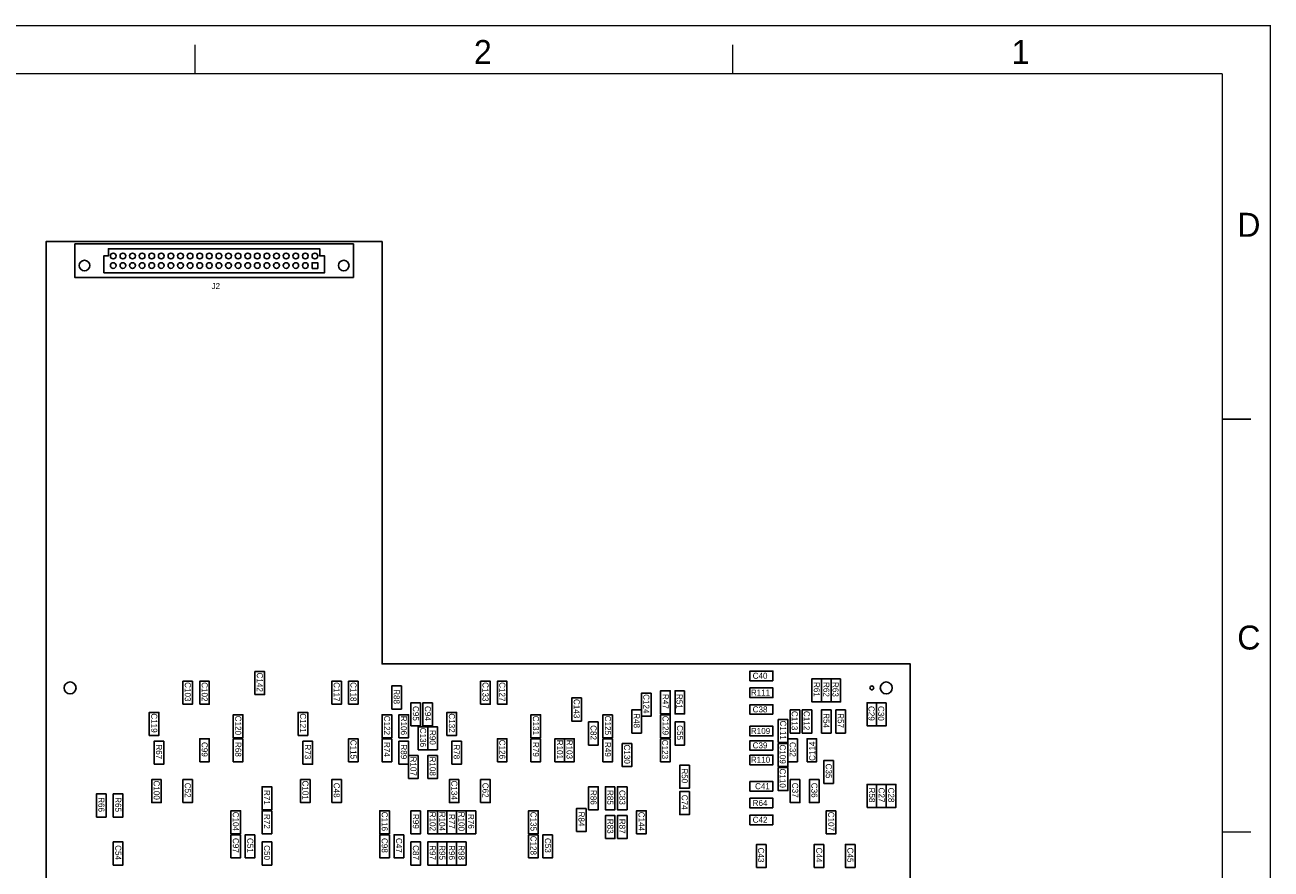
# Model space of a CAD drawing. Extents: x 0.2 to 22.2, y 0.2 to 17.2.
# Tile 3 of 3: x 9.2 to 22.2, y 8.4 to 17.2. Entities that reach past the tile are written whole.
import ezdxf

# ---------------------------------------------------------------- set-up
doc = ezdxf.new("R2010")
doc.units = 0

msp = doc.modelspace()

# ---------------------------------------------------------------- linework, layer by layer
at = {"layer": 'LY1', "const_width": 0.015}
for points in [[(22.2, 17.2), (0.2, 17.2), (0.2, 0.3), (0.2, 0.2), (22.2, 0.2), (22.2, 17.2)], [(11, 16.7), (11, 17)], [(16.6, 16.7), (16.6, 17)], [(0.7, 16.7), (21.7, 16.7)], [(21.7, 16.7), (21.7, 0.7)], [(21.7, 13.1), (22, 13.1)], [(21.7, 8.8), (22, 8.8)]]:
    msp.add_lwpolyline(points, dxfattribs=at)
at = {"layer": 'LY1'}
for points in [[(18.45, 5.05), (9.45, 5.05), (9.45, 14.95), (12.95, 14.95), (12.95, 10.55), (18.45, 10.55), (18.45, 5.05)], [(12.65, 14.575), (12.65, 14.925), (9.75, 14.925), (9.75, 14.575), (9.85, 14.575), (12.65, 14.575)], [(10.05, 14.625), (10.05, 14.8), (10.1, 14.8), (10.1, 14.875), (12.3, 14.875), (12.3, 14.8), (12.35, 14.8), (12.35, 14.625), (10.05, 14.625)], [(12.22, 14.67), (12.22, 14.73), (12.28, 14.73), (12.28, 14.67), (12.22, 14.67)], [(11.625, 10.23), (11.625, 10.47), (11.725, 10.47), (11.725, 10.23), (11.625, 10.23)], [(17.02, 10.375), (16.78, 10.375), (16.78, 10.475), (17.02, 10.475), (17.02, 10.375)], [(17.525, 10.395), (17.525, 10.155), (17.425, 10.155), (17.425, 10.395), (17.525, 10.395)], [(17.525, 10.155), (17.525, 10.395), (17.625, 10.395), (17.625, 10.155), (17.525, 10.155)], [(17.725, 10.395), (17.725, 10.155), (17.625, 10.155), (17.625, 10.395), (17.725, 10.395)], [(10.875, 10.13), (10.875, 10.37), (10.975, 10.37), (10.975, 10.13), (10.875, 10.13)], [(11.05, 10.13), (11.05, 10.37), (11.15, 10.37), (11.15, 10.13), (11.05, 10.13)], [(12.425, 10.13), (12.425, 10.37), (12.525, 10.37), (12.525, 10.13), (12.425, 10.13)], [(12.6, 10.13), (12.6, 10.37), (12.7, 10.37), (12.7, 10.13), (12.6, 10.13)], [(13.05, 10.08), (13.05, 10.32), (13.15, 10.32), (13.15, 10.08), (13.05, 10.08)], [(13.975, 10.13), (13.975, 10.37), (14.075, 10.37), (14.075, 10.13), (13.975, 10.13)], [(14.15, 10.13), (14.15, 10.37), (14.25, 10.37), (14.25, 10.13), (14.15, 10.13)], [(15.85, 10.03), (15.85, 10.27), (15.95, 10.27), (15.95, 10.03), (15.85, 10.03)], [(16.1, 10.27), (16.1, 10.03), (16, 10.03), (16, 10.27), (16.1, 10.27)], [(16.78, 10.3), (17.02, 10.3), (17.02, 10.2), (16.78, 10.2), (16.78, 10.3)], [(13.35, 10.145), (13.35, 9.905), (13.25, 9.905), (13.25, 10.145), (13.35, 10.145)], [(13.475, 10.145), (13.475, 9.905), (13.375, 9.905), (13.375, 10.145), (13.475, 10.145)], [(15.025, 10.195), (15.025, 9.955), (14.925, 9.955), (14.925, 10.195), (15.025, 10.195)], [(15.75, 10.245), (15.75, 10.005), (15.65, 10.005), (15.65, 10.245), (15.75, 10.245)], [(17.02, 10.025), (16.78, 10.025), (16.78, 10.125), (17.02, 10.125), (17.02, 10.025)], [(18.1, 10.145), (18.1, 9.905), (18, 9.905), (18, 10.145), (18.1, 10.145)], [(18.2, 10.145), (18.2, 9.905), (18.1, 9.905), (18.1, 10.145), (18.2, 10.145)], [(10.525, 9.805), (10.525, 10.045), (10.625, 10.045), (10.625, 9.805), (10.525, 9.805)], [(11.4, 9.78), (11.4, 10.02), (11.5, 10.02), (11.5, 9.78), (11.4, 9.78)], [(12.075, 9.805), (12.075, 10.045), (12.175, 10.045), (12.175, 9.805), (12.075, 9.805)], [(12.95, 9.78), (12.95, 10.02), (13.05, 10.02), (13.05, 9.78), (12.95, 9.78)], [(13.125, 9.78), (13.125, 10.02), (13.225, 10.02), (13.225, 9.78), (13.125, 9.78)], [(13.625, 9.805), (13.625, 10.045), (13.725, 10.045), (13.725, 9.805), (13.625, 9.805)], [(14.5, 9.78), (14.5, 10.02), (14.6, 10.02), (14.6, 9.78), (14.5, 9.78)], [(15.35, 10.02), (15.35, 9.78), (15.25, 9.78), (15.25, 10.02), (15.35, 10.02)], [(15.55, 9.83), (15.55, 10.07), (15.65, 10.07), (15.65, 9.83), (15.55, 9.83)], [(15.85, 9.78), (15.85, 10.02), (15.95, 10.02), (15.95, 9.78), (15.85, 9.78)], [(17.3, 10.07), (17.3, 9.83), (17.2, 9.83), (17.2, 10.07), (17.3, 10.07)], [(17.425, 10.07), (17.425, 9.83), (17.325, 9.83), (17.325, 10.07), (17.425, 10.07)], [(17.525, 9.83), (17.525, 10.07), (17.625, 10.07), (17.625, 9.83), (17.525, 9.83)], [(17.775, 10.07), (17.775, 9.83), (17.675, 9.83), (17.675, 10.07), (17.775, 10.07)], [(13.325, 9.655), (13.325, 9.895), (13.425, 9.895), (13.425, 9.655), (13.325, 9.655)], [(13.425, 9.655), (13.425, 9.895), (13.525, 9.895), (13.525, 9.655), (13.425, 9.655)], [(15.2, 9.945), (15.2, 9.705), (15.1, 9.705), (15.1, 9.945), (15.2, 9.945)], [(16.1, 9.945), (16.1, 9.705), (16, 9.705), (16, 9.945), (16.1, 9.945)], [(16.78, 9.9), (17.02, 9.9), (17.02, 9.8), (16.78, 9.8), (16.78, 9.9)], [(17.075, 9.73), (17.075, 9.97), (17.175, 9.97), (17.175, 9.73), (17.075, 9.73)], [(10.575, 9.505), (10.575, 9.745), (10.675, 9.745), (10.675, 9.505), (10.575, 9.505)], [(11.05, 9.53), (11.05, 9.77), (11.15, 9.77), (11.15, 9.53), (11.05, 9.53)], [(11.5, 9.77), (11.5, 9.53), (11.4, 9.53), (11.4, 9.77), (11.5, 9.77)], [(12.125, 9.505), (12.125, 9.745), (12.225, 9.745), (12.225, 9.505), (12.125, 9.505)], [(12.6, 9.53), (12.6, 9.77), (12.7, 9.77), (12.7, 9.53), (12.6, 9.53)], [(13.05, 9.77), (13.05, 9.53), (12.95, 9.53), (12.95, 9.77), (13.05, 9.77)], [(13.125, 9.505), (13.125, 9.745), (13.225, 9.745), (13.225, 9.505), (13.125, 9.505)], [(13.675, 9.505), (13.675, 9.745), (13.775, 9.745), (13.775, 9.505), (13.675, 9.505)], [(14.15, 9.53), (14.15, 9.77), (14.25, 9.77), (14.25, 9.53), (14.15, 9.53)], [(14.6, 9.77), (14.6, 9.53), (14.5, 9.53), (14.5, 9.77), (14.6, 9.77)], [(14.75, 9.53), (14.75, 9.77), (14.85, 9.77), (14.85, 9.53), (14.75, 9.53)], [(14.85, 9.53), (14.85, 9.77), (14.95, 9.77), (14.95, 9.53), (14.85, 9.53)], [(15.35, 9.77), (15.35, 9.53), (15.25, 9.53), (15.25, 9.77), (15.35, 9.77)], [(15.95, 9.77), (15.95, 9.53), (15.85, 9.53), (15.85, 9.77), (15.95, 9.77)], [(17.02, 9.65), (16.78, 9.65), (16.78, 9.75), (17.02, 9.75), (17.02, 9.65)], [(17.275, 9.77), (17.275, 9.53), (17.175, 9.53), (17.175, 9.77), (17.275, 9.77)], [(17.375, 9.53), (17.375, 9.77), (17.475, 9.77), (17.475, 9.53), (17.375, 9.53)], [(15.55, 9.72), (15.55, 9.48), (15.45, 9.48), (15.45, 9.72), (15.55, 9.72)], [(17.175, 9.72), (17.175, 9.48), (17.075, 9.48), (17.075, 9.72), (17.175, 9.72)], [(13.225, 9.355), (13.225, 9.595), (13.325, 9.595), (13.325, 9.355), (13.225, 9.355)], [(13.425, 9.355), (13.425, 9.595), (13.525, 9.595), (13.525, 9.355), (13.425, 9.355)], [(16.15, 9.495), (16.15, 9.255), (16.05, 9.255), (16.05, 9.495), (16.15, 9.495)], [(16.78, 9.6), (17.02, 9.6), (17.02, 9.5), (16.78, 9.5), (16.78, 9.6)], [(17.65, 9.545), (17.65, 9.305), (17.55, 9.305), (17.55, 9.545), (17.65, 9.545)], [(10.65, 9.345), (10.65, 9.105), (10.55, 9.105), (10.55, 9.345), (10.65, 9.345)], [(10.875, 9.105), (10.875, 9.345), (10.975, 9.345), (10.975, 9.105), (10.875, 9.105)], [(12.2, 9.345), (12.2, 9.105), (12.1, 9.105), (12.1, 9.345), (12.2, 9.345)], [(12.425, 9.105), (12.425, 9.345), (12.525, 9.345), (12.525, 9.105), (12.425, 9.105)], [(13.75, 9.345), (13.75, 9.105), (13.65, 9.105), (13.65, 9.345), (13.75, 9.345)], [(13.975, 9.105), (13.975, 9.345), (14.075, 9.345), (14.075, 9.105), (13.975, 9.105)], [(17.175, 9.47), (17.175, 9.23), (17.075, 9.23), (17.075, 9.47), (17.175, 9.47)], [(17.3, 9.345), (17.3, 9.105), (17.2, 9.105), (17.2, 9.345), (17.3, 9.345)], [(17.5, 9.345), (17.5, 9.105), (17.4, 9.105), (17.4, 9.345), (17.5, 9.345)], [(11.7, 9.03), (11.7, 9.27), (11.8, 9.27), (11.8, 9.03), (11.7, 9.03)], [(15.1, 9.03), (15.1, 9.27), (15.2, 9.27), (15.2, 9.03), (15.1, 9.03)], [(15.375, 9.27), (15.375, 9.03), (15.275, 9.03), (15.275, 9.27), (15.375, 9.27)], [(15.5, 9.27), (15.5, 9.03), (15.4, 9.03), (15.4, 9.27), (15.5, 9.27)], [(16.15, 9.22), (16.15, 8.98), (16.05, 8.98), (16.05, 9.22), (16.15, 9.22)], [(17.02, 9.225), (16.78, 9.225), (16.78, 9.325), (17.02, 9.325), (17.02, 9.225)], [(18, 9.055), (18, 9.295), (18.1, 9.295), (18.1, 9.055), (18, 9.055)], [(18.1, 9.055), (18.1, 9.295), (18.2, 9.295), (18.2, 9.055), (18.1, 9.055)], [(18.2, 9.055), (18.2, 9.295), (18.3, 9.295), (18.3, 9.055), (18.2, 9.055)], [(9.975, 8.955), (9.975, 9.195), (10.075, 9.195), (10.075, 8.955), (9.975, 8.955)], [(10.15, 8.955), (10.15, 9.195), (10.25, 9.195), (10.25, 8.955), (10.15, 8.955)], [(17.02, 9.05), (16.78, 9.05), (16.78, 9.15), (17.02, 9.15), (17.02, 9.05)], [(11.375, 8.78), (11.375, 9.02), (11.475, 9.02), (11.475, 8.78), (11.375, 8.78)], [(11.8, 9.02), (11.8, 8.78), (11.7, 8.78), (11.7, 9.02), (11.8, 9.02)], [(12.925, 8.78), (12.925, 9.02), (13.025, 9.02), (13.025, 8.78), (12.925, 8.78)], [(13.35, 9.02), (13.35, 8.78), (13.25, 8.78), (13.25, 9.02), (13.35, 9.02)], [(13.425, 8.78), (13.425, 9.02), (13.525, 9.02), (13.525, 8.78), (13.425, 8.78)], [(13.525, 8.78), (13.525, 9.02), (13.625, 9.02), (13.625, 8.78), (13.525, 8.78)], [(13.725, 9.02), (13.725, 8.78), (13.625, 8.78), (13.625, 9.02), (13.725, 9.02)], [(13.825, 9.02), (13.825, 8.78), (13.725, 8.78), (13.725, 9.02), (13.825, 9.02)], [(13.925, 9.02), (13.925, 8.78), (13.825, 8.78), (13.825, 9.02), (13.925, 9.02)], [(14.475, 8.78), (14.475, 9.02), (14.575, 9.02), (14.575, 8.78), (14.475, 8.78)], [(15.075, 9.045), (15.075, 8.805), (14.975, 8.805), (14.975, 9.045), (15.075, 9.045)], [(15.275, 8.73), (15.275, 8.97), (15.375, 8.97), (15.375, 8.73), (15.275, 8.73)], [(15.4, 8.73), (15.4, 8.97), (15.5, 8.97), (15.5, 8.73), (15.4, 8.73)], [(15.6, 8.78), (15.6, 9.02), (15.7, 9.02), (15.7, 8.78), (15.6, 8.78)], [(17.02, 8.875), (16.78, 8.875), (16.78, 8.975), (17.02, 8.975), (17.02, 8.875)], [(17.675, 9.02), (17.675, 8.78), (17.575, 8.78), (17.575, 9.02), (17.675, 9.02)], [(11.475, 8.77), (11.475, 8.53), (11.375, 8.53), (11.375, 8.77), (11.475, 8.77)], [(11.625, 8.77), (11.625, 8.53), (11.525, 8.53), (11.525, 8.77), (11.625, 8.77)], [(13.025, 8.77), (13.025, 8.53), (12.925, 8.53), (12.925, 8.77), (13.025, 8.77)], [(13.175, 8.77), (13.175, 8.53), (13.075, 8.53), (13.075, 8.77), (13.175, 8.77)], [(14.575, 8.77), (14.575, 8.53), (14.475, 8.53), (14.475, 8.77), (14.575, 8.77)], [(14.725, 8.77), (14.725, 8.53), (14.625, 8.53), (14.625, 8.77), (14.725, 8.77)], [(10.15, 8.455), (10.15, 8.695), (10.25, 8.695), (10.25, 8.455), (10.15, 8.455)], [(11.7, 8.455), (11.7, 8.695), (11.8, 8.695), (11.8, 8.455), (11.7, 8.455)], [(13.25, 8.455), (13.25, 8.695), (13.35, 8.695), (13.35, 8.455), (13.25, 8.455)], [(13.425, 8.455), (13.425, 8.695), (13.525, 8.695), (13.525, 8.455), (13.425, 8.455)], [(13.525, 8.455), (13.525, 8.695), (13.625, 8.695), (13.625, 8.455), (13.525, 8.455)], [(13.625, 8.455), (13.625, 8.695), (13.725, 8.695), (13.725, 8.455), (13.625, 8.455)], [(13.725, 8.455), (13.725, 8.695), (13.825, 8.695), (13.825, 8.455), (13.725, 8.455)], [(16.95, 8.67), (16.95, 8.43), (16.85, 8.43), (16.85, 8.67), (16.95, 8.67)], [(17.55, 8.67), (17.55, 8.43), (17.45, 8.43), (17.45, 8.67), (17.55, 8.67)], [(17.875, 8.67), (17.875, 8.43), (17.775, 8.43), (17.775, 8.67), (17.875, 8.67)]]:
    msp.add_lwpolyline(points, dxfattribs=at)
at = {"layer": 'LY1', "color": 0}
for centre, radius in [((10.15, 14.8), 0.03), ((10.25, 14.8), 0.03), ((10.35, 14.8), 0.03), ((10.45, 14.8), 0.03), ((10.55, 14.8), 0.03), ((10.65, 14.8), 0.03), ((10.75, 14.8), 0.03), ((10.85, 14.8), 0.03), ((10.95, 14.8), 0.03), ((11.05, 14.8), 0.03), ((11.15, 14.8), 0.03), ((11.25, 14.8), 0.03), ((11.35, 14.8), 0.03), ((11.45, 14.8), 0.03), ((11.55, 14.8), 0.03), ((11.65, 14.8), 0.03), ((11.75, 14.8), 0.03), ((11.85, 14.8), 0.03), ((11.95, 14.8), 0.03), ((12.05, 14.8), 0.03), ((12.15, 14.8), 0.03), ((12.25, 14.8), 0.03), ((9.85, 14.7), 0.055), ((10.15, 14.7), 0.03), ((10.25, 14.7), 0.03), ((10.35, 14.7), 0.03), ((10.45, 14.7), 0.03), ((10.55, 14.7), 0.03), ((10.65, 14.7), 0.03), ((10.75, 14.7), 0.03), ((10.85, 14.7), 0.03), ((10.95, 14.7), 0.03), ((11.05, 14.7), 0.03), ((11.15, 14.7), 0.03), ((11.25, 14.7), 0.03), ((11.35, 14.7), 0.03), ((11.45, 14.7), 0.03), ((11.55, 14.7), 0.03), ((11.65, 14.7), 0.03), ((11.75, 14.7), 0.03), ((11.85, 14.7), 0.03), ((11.95, 14.7), 0.03), ((12.05, 14.7), 0.03), ((12.15, 14.7), 0.03), ((12.55, 14.7), 0.055), ((9.7, 10.3), 0.062), ((18.05, 10.3), 0.02), ((18.2, 10.3), 0.062)]:
    msp.add_circle(centre, radius, dxfattribs=at)

# ---------------------------------------------------------------- texts
at = {"layer": 'LYR1', "color": 1}
for s, height, p in [('2', 0.25, (13.9055, 16.8)), ('1', 0.25, (19.5055, 16.8)), ('D', 0.25, (21.8555, 15)), ('J2', 0.063, (11.173, 14.455)), ('C', 0.25, (21.8555, 10.7)), ('C40', 0.063, (16.8085, 10.395)), ('R111', 0.063, (16.79, 10.22)), ('C38', 0.063, (16.8085, 10.045)), ('R109', 0.063, (16.79, 9.82)), ('C39', 0.063, (16.8085, 9.67)), ('R110', 0.063, (16.79, 9.52)), ('C41', 0.063, (16.8335, 9.245)), ('R64', 0.063, (16.8085, 9.07)), ('C42', 0.063, (16.8085, 8.895))]:
    msp.add_text(s, height=height, dxfattribs=at).set_placement(p)
for s, rotation, p in [('C142', 269.99997, (11.645, 10.46)), ('C103', 269.99997, (10.895, 10.36)), ('C102', 269.99997, (11.07, 10.36)), ('C117', 269.99997, (12.445, 10.36)), ('C118', 269.99997, (12.62, 10.36)), ('R88', 269.99997, (13.07, 10.2865)), ('C133', 269.99997, (13.995, 10.36)), ('C127', 269.99997, (14.17, 10.36)), ('R61', 269.99997, (17.445, 10.3615)), ('R62', 269.99997, (17.545, 10.3615)), ('R63', 269.99997, (17.64, 10.3615)), ('C143', 269.99997, (14.945, 10.185)), ('C124', 269.99997, (15.67, 10.235)), ('R47', 269.99997, (15.87, 10.2365)), ('R51', 269.99997, (16.015, 10.2365)), ('C119', 269.99997, (10.545, 10.035)), ('C120', 269.99997, (11.42, 10.01)), ('C121', 269.99997, (12.095, 10.035)), ('C122', 269.99997, (12.97, 10.01)), ('R106', 269.99997, (13.145, 10.01)), ('C95', 269.99997, (13.27, 10.1115)), ('C94', 269.99997, (13.395, 10.1115)), ('C132', 269.99997, (13.645, 10.035)), ('C131', 269.99997, (14.52, 10.01)), ('C125', 269.99997, (15.27, 10.01)), ('R48', 269.99997, (15.57, 10.0365)), ('C129', 269.99997, (15.87, 10.01)), ('C113', 269.99997, (17.215, 10.06)), ('C112', 269.99997, (17.34, 10.06)), ('R54', 269.99997, (17.545, 10.0365)), ('R57', 269.99997, (17.695, 10.0365)), ('C29', 269.99997, (18.015, 10.1115)), ('C30', 269.99997, (18.115, 10.1115)), ('C136', 269.99997, (13.345, 9.885)), ('C82', 269.99997, (15.12, 9.9115)), ('C55', 269.99997, (16.02, 9.9115)), ('C111', 269.99997, (17.095, 9.96)), ('C115', 269.99997, (12.62, 9.76)), ('R90', 269.99997, (13.445, 9.8615)), ('C126', 269.99997, (14.17, 9.76)), ('R101', 269.99997, (14.77, 9.76)), ('R103', 269.99997, (14.87, 9.76)), ('C123', 269.99997, (15.865, 9.76)), ('C114', 90.00101, (17.46, 9.54)), ('R67', 269.99997, (10.595, 9.7115)), ('C99', 269.99997, (11.07, 9.7365)), ('R68', 269.99997, (11.42, 9.7365)), ('R73', 269.99997, (12.145, 9.7115)), ('R74', 269.99997, (12.97, 9.7365)), ('R89', 269.99997, (13.145, 9.7115)), ('R78', 269.99997, (13.695, 9.7115)), ('R79', 269.99997, (14.52, 9.7365)), ('R49', 269.99997, (15.27, 9.7365)), ('C130', 269.99997, (15.47, 9.71)), ('C109', 269.99997, (17.09, 9.71)), ('C32', 269.99997, (17.195, 9.7365)), ('R107', 269.99997, (13.245, 9.585)), ('R108', 269.99997, (13.445, 9.585)), ('C35', 269.99997, (17.57, 9.5115)), ('R50', 269.99997, (16.07, 9.4615)), ('C110', 269.99997, (17.09, 9.46)), ('C100', 269.99997, (10.57, 9.335)), ('C52', 269.99997, (10.895, 9.3115)), ('R71', 269.99997, (11.72, 9.2365)), ('C101', 269.99997, (12.12, 9.335)), ('C48', 269.99997, (12.445, 9.3115)), ('C134', 269.99997, (13.67, 9.335)), ('C62', 269.99997, (13.995, 9.3115)), ('R86', 269.99997, (15.12, 9.2365)), ('R85', 269.99997, (15.295, 9.2365)), ('C83', 269.99997, (15.42, 9.2365)), ('C37', 269.99997, (17.22, 9.3115)), ('C36', 269.99997, (17.42, 9.3115)), ('R58', 269.99997, (18.02, 9.2615)), ('C27', 269.99997, (18.12, 9.2615)), ('C28', 269.99997, (18.22, 9.2615)), ('R66', 269.99997, (9.995, 9.1615)), ('R65', 269.99997, (10.17, 9.1615)), ('C74', 269.99997, (16.07, 9.1865)), ('C104', 269.99997, (11.395, 9.01)), ('R72', 269.99997, (11.72, 8.9865)), ('C116', 269.99997, (12.945, 9.01)), ('R99', 269.99997, (13.27, 8.9865)), ('R102', 269.99997, (13.445, 9.01)), ('R104', 269.99997, (13.545, 9.01)), ('R77', 269.99997, (13.645, 8.9865)), ('R100', 269.99997, (13.745, 9.01)), ('R76', 269.99997, (13.845, 8.9865)), ('C135', 269.99997, (14.495, 9.01)), ('R84', 269.99997, (14.995, 9.0115)), ('C144', 269.99997, (15.62, 9.01)), ('C107', 269.99997, (17.595, 9.01)), ('R83', 269.99997, (15.295, 8.9365)), ('R87', 269.99997, (15.42, 8.9365)), ('C97', 269.99997, (11.395, 8.7365)), ('C51', 269.99997, (11.545, 8.7365)), ('C98', 269.99997, (12.945, 8.7365)), ('C47', 269.99997, (13.095, 8.7365)), ('C128', 269.99997, (14.495, 8.76)), ('C53', 269.99997, (14.645, 8.7365)), ('C54', 269.99997, (10.17, 8.6615)), ('C50', 269.99997, (11.72, 8.6615)), ('C87', 269.99997, (13.27, 8.6615)), ('R97', 269.99997, (13.445, 8.6615)), ('R95', 269.99997, (13.545, 8.6615)), ('R96', 269.99997, (13.645, 8.6615)), ('R98', 269.99997, (13.745, 8.6615)), ('C43', 269.99997, (16.865, 8.6365)), ('C44', 269.99997, (17.47, 8.6365)), ('C45', 269.99997, (17.795, 8.6365))]:
    msp.add_text(s, height=0.063, rotation=rotation, dxfattribs=at).set_placement(p)

doc.saveas('drawing.dxf')
